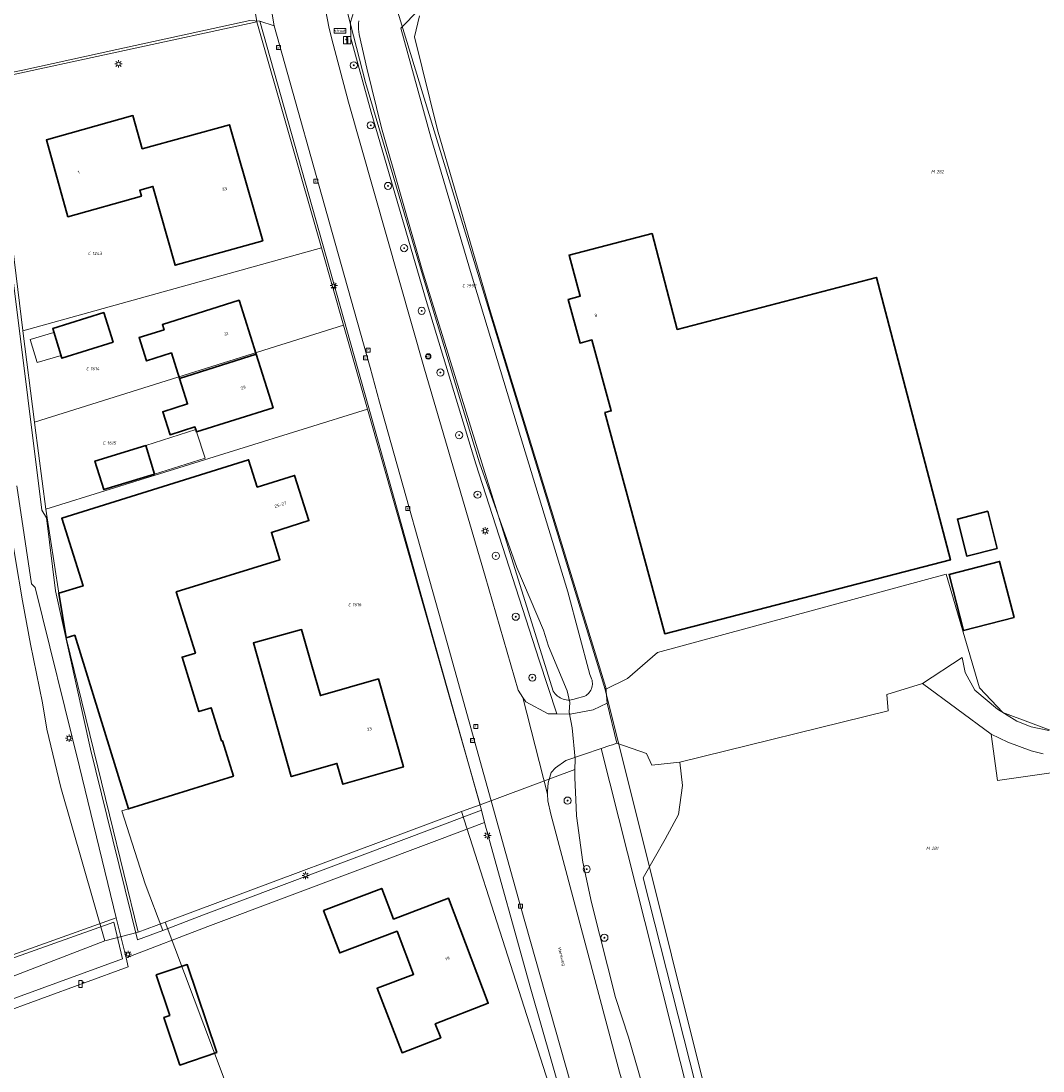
# Model space of a CAD drawing. Header units: metres. Extents: x 250001 to 257773, y 598992 to 609118.
# Tile 156 of 256: x 253219 to 253333, y 600355 to 600472. Entities that reach past the tile are written whole.
import ezdxf
from ezdxf.enums import TextEntityAlignment as Align
from ezdxf.lldxf.tags import DXFTag

# ---------------------------------------------------------------- set-up
doc = ezdxf.new("R2010")
doc.units = ezdxf.units.M
for name, color, linetype, lineweight in [('B-WE-GR-BOOM-S', 252, 'Continuous', 25), ('B-WE-GR-GRAS-GV', 252, 'Continuous', 13), ('B-WE-GR-GROENVOORZIENING-GV', 252, 'Continuous', 18), ('B-WE-GR-HAAG-G', 252, 'GR-HAAG1', 13), ('B-WE-KG-GRENS_PERCEEL-G', 150, 'KG-PERCEEL', 18), ('B-WE-KG-GRENS_PERCEEL-S', 150, 'Continuous', 25), ('B-WE-KL-ET_LS_OV_LICHTMAST-S', 252, 'Continuous', 25), ('B-WE-KL-POMP-S', 252, 'Continuous', 25), ('B-WE-OG-BEBOUWING-GV', 1, 'Continuous', 35), ('B-WE-OG-BEBOUWING-T18', 7, 'Continuous', 18), ('B-WE-OG-BEBOUWING_LUIFEL-GV', 1, 'Continuous', 18), ('B-WE-OG-BEBOUWING_OVERBOUWING-GV', 1, 'Continuous', 18), ('B-WE-OG-TERREIN_ERF-GV', 7, 'Continuous', 18), ('B-WE-OG-TOPOGRAFIE-T18', 2, 'Continuous', 18), ('B-WE-OG-WATER-GV', 252, 'Continuous', 18), ('B-WE-OG-WATER_SLOOT-GV', 252, 'Continuous', 18), ('B-WE-RI-GWA_KOLK-S', 252, 'Continuous', 25), ('B-WE-RI-GWA_RIOOLPUT-S', 252, 'Continuous', 25), ('B-WE-VH-VERHARDING_GESLOTEN-GV', 252, 'Continuous', 18), ('B-WE-VH-VERHARDING_HALFVERHARDING-GV', 252, 'Continuous', 18), ('B-WE-VH-VERHARDING_OPEN-GV', 252, 'Continuous', 18), ('B-WE-VW-VERKEERSTEKEN_BORD-S', 252, 'Continuous', 25), ('B-WE-VW-VERKEERSTEKEN_DRAAGCONSTRUCTIE-S', 252, 'Continuous', 25), ('X-XX-AL-REFERENTIE-G', 7, 'Continuous', 18)]:
    doc.layers.add(name, color=color, linetype=linetype, lineweight=lineweight)
doc.styles.add('NLCS-ISO', font='NLCS-ISO.ttf')
doc.styles.add('NLCS-ISO-ANNOTATIEF-T18', font='NLCS-ISO.ttf', dxfattribs={"height": 1.8})
doc.styles.get("Standard").update_dxf_attribs({"font": 'NLCS-ISO.ttf'})
doc.linetypes.add('GR-HAAG1', pattern='A,6,[176,NLCS.SHX,S=0.125,R=0,X=0,Y=0],-2', length=8)
tags = doc.linetypes.add('KG-PERCEEL', pattern='A,5.5,-2,["P",Standard,S=1.8,R=0,X=-0.5,Y=-0.9],-2,5.5,-2,[5,NLCS.SHX,S=0.75,R=0,X=0,Y=0],-2', length=19).pattern_tags.tags
tags[6] = DXFTag(74, 10)

# ---------------------------------------------------------------- blocks, each defined once
blk = doc.blocks.new('SKG-PERCEELNUMMER-SO')
at = {"style": 'NLCS-ISO', "oblique": 10, "flags": 1}
blk.add_attdef('GEMEENTECODE', text='', height=1.8, dxfattribs=at).set_placement((0, 2.55), align=Align.MIDDLE_CENTER)
at = {"style": 'NLCS-ISO', "oblique": 10}
blk.add_attdef('SECTIE', text='', height=1.8, dxfattribs=at).set_placement((-0.5, 0), align=Align.MIDDLE_RIGHT)
blk.add_attdef('PERCEELNUMMER', text='', height=1.8, dxfattribs=at).set_placement((0.5, 0), align=Align.MIDDLE_LEFT)
blk = doc.blocks.new('BS2021-132-Xref-KAD-20210617')
at = {"layer": 'B-WE-KG-GRENS_PERCEEL-G', "flags": 128}
for points in [[(253242.102, 600560.127), (253242.336, 600558.383), (253243.588, 600549.182), (253245.959, 600529.19), (253248.938, 600505.26), (253249.982, 600499.71), (253250.516, 600495.071), (253251.204, 600491.771), (253251.992, 600486.265), (253253.593, 600479.998), (253255.365, 600473.995), (253257.683, 600464.872), (253263.83, 600444.143), (253268.345, 600429.238), (253270.428, 600422.437), (253274.579, 600410.729), (253277.559, 600403.74), (253278.133, 600401.948), (253280.206, 600396.979), (253280.492, 600395.672), (253280.446, 600394.594), (253280.766, 600392.848), (253281.09, 600389.332), (253281.072, 600388.189)], [(253244.381, 600478.997), (253245.585, 600471.668)], [(253284.47, 600397.11), (253261.04, 600473.57)], [(253245.585, 600471.668), (253215.99, 600465.25)], [(253245.585, 600471.668), (253252.775, 600446.431)], [(253215.99, 600465.25), (253219.448, 600437.201), (253219.452, 600437.167)], [(253219.452, 600437.167), (253252.775, 600446.431)], [(253252.775, 600446.431), (253255.239, 600437.781)], [(253255.239, 600437.781), (253220.757, 600426.955)], [(253255.239, 600437.781), (253257.912, 600428.396)], [(253219.452, 600437.167), (253220.757, 600426.955)], [(253221.998, 600417.254), (253257.912, 600428.396)], [(253257.912, 600428.396), (253270.49, 600384.25)], [(253220.757, 600426.955), (253220.8, 600426.62), (253221.998, 600417.254)], [(253217.448, 600418.87), (253218.633, 600411.647), (253219.418, 600407.026), (253220.285, 600402.159), (253221.654, 600395.621), (253222.125, 600392.685), (253223.683, 600386.161), (253228.611, 600369.052)], [(253221.998, 600417.254), (253223.45, 600407.88), (253224.27, 600402.9), (253229.125, 600383.133), (253232.306, 600370.037)], [(253284.47, 600397.11), (253286.954, 600398.362), (253290.306, 600401.235), (253322.514, 600409.976), (253326.226, 600397.284), (253328.86, 600394.53), (253335.326, 600392.136), (253362.208, 600395.719)], [(253299.264, 600337.801), (253284.47, 600397.11)], [(253270.49, 600384.25), (253281.072, 600388.189)], [(253281.072, 600388.189), (253281.057, 600387.243), (253281.172, 600384.849), (253281.245, 600383.022), (253281.947, 600377.826), (253282.911, 600373.345), (253285.593, 600362.731), (253287.059, 600358.287), (253293.338, 600336.62), (253299.264, 600337.801)], [(253268.429, 600383.483), (253235.316, 600371.157)], [(253270.49, 600384.25), (253268.429, 600383.483)], [(253268.429, 600383.483), (253278.765, 600351.189)], [(253235.316, 600371.157), (253232.306, 600370.037)], [(253235.316, 600371.157), (253247.301, 600339.323)], [(253228.611, 600369.052), (253232.306, 600370.037)], [(253228.611, 600369.052), (253200.39, 600358.189)]]:
    blk.add_lwpolyline(points, dxfattribs=at)
at = {"layer": 'B-WE-KG-GRENS_PERCEEL-S', "xscale": 0.2, "yscale": 0.2, "zscale": 0.2}
for p, values in [((253321.325, 600454.922), {'PERCEELNUMMER': '282', 'SECTIE': 'M'}), ((253227.109, 600445.796), {'PERCEELNUMMER': '1243', 'SECTIE': 'C'}), ((253268.89, 600442.183), {'PERCEELNUMMER': '1992', 'SECTIE': 'C'}), ((253226.902, 600432.935), {'PERCEELNUMMER': '1614', 'SECTIE': 'C'}), ((253228.769, 600424.638), {'PERCEELNUMMER': '1615', 'SECTIE': 'C'}), ((253256.151, 600406.59), {'PERCEELNUMMER': '1616', 'SECTIE': 'C'}), ((253320.778, 600379.38), {'PERCEELNUMMER': '281', 'SECTIE': 'M'})]:
    blk.add_blockref('SKG-PERCEELNUMMER-SO', p, dxfattribs=at).add_auto_attribs(values)
blk = doc.blocks.new('SIE-WEG_VERKEERSBORD_STRAATNAAM-SO')
at = {"color": 0, "linetype": 'ByBlock', "lineweight": 18}
blk.add_lwpolyline([(-3.25, -1.25), (3.25, -1.25), (3.25, 1.25), (-3.25, 1.25)], close=True, dxfattribs=at)
at = {"color": 0, "linetype": 'ByBlock', "lineweight": 18, "style": 'NLCS-ISO'}
blk.add_text('straat', height=1.5, dxfattribs=at).set_placement((0, 0.15), align=Align.MIDDLE_CENTER)
blk = doc.blocks.new('SIE-WEG_VERKEERSBORD-SO')
at = {"color": 0, "linetype": 'ByBlock', "lineweight": 18}
blk.add_lwpolyline([(-1.125, -1.125), (1.125, -1.125), (1.125, 1.125), (-1.125, 1.125)], close=True, dxfattribs=at)
at = {"color": 0, "linetype": 'ByBlock', "lineweight": 18, "style": 'NLCS-ISO'}
blk.add_text('vb', height=1.5, dxfattribs=at).set_placement((0, 0), align=Align.MIDDLE_CENTER)
blk = doc.blocks.new('SIE-WEG_VERKEERSBORD_INFORMATIE-SO')
at = {"linetype": 'ByBlock', "lineweight": 18}
h = blk.add_hatch(color=0, dxfattribs=at)
h.dxf.hatch_style = 1
h.paths.add_polyline_path([(0.32, 0.49), (-0.82, 0.49), (-0.82, 0.19), (-0.32, 0.19), (-0.32, -1.62), (0.32, -1.62)])
h = blk.add_hatch(color=0, dxfattribs=at)
h.dxf.hatch_style = 1
edge = h.paths.add_edge_path()
edge.add_arc((0, 1.25), 0.373, 0, 360)
at = {"color": 0, "linetype": 'ByBlock', "lineweight": 18}
for points in [[(-2, -2), (2, -2), (2, 2), (-2, 2)], [(0.32, 0.49), (-0.82, 0.49), (-0.82, 0.19), (-0.32, 0.19), (-0.32, -1.62), (0.32, -1.62)]]:
    blk.add_lwpolyline(points, close=True, dxfattribs=at)
blk.add_circle((0, 1.25), 0.373, dxfattribs=at)
blk = doc.blocks.new('SKL-WATER_POMP-SO')
at = {"color": 0, "linetype": 'ByBlock', "lineweight": 18}
blk.add_lwpolyline([(1, 1.09), (1, 2), (-1, 2), (-1, -2), (1, -2), (1, 0.57), (1.85, 0.57), (1.85, 1.09)], close=True, dxfattribs=at)
blk = doc.blocks.new('SIE-WEG_PAAL_VERKEERSBORD-SO')
at = {"color": 0, "linetype": 'ByBlock', "lineweight": 18}
blk.add_circle((0, 0), 1.5, dxfattribs=at)
at = {"color": 0, "linetype": 'ByBlock', "lineweight": 18, "style": 'NLCS-ISO'}
blk.add_text('vb', height=1.5, dxfattribs=at).set_placement((0, 0.13), align=Align.MIDDLE_CENTER)
blk = doc.blocks.new('SKL-ET_OV_LICHTMAST-SO')
at = {"color": 0, "linetype": 'ByBlock', "lineweight": 18}
for points in [[(-1.25, 0), (-2, 0)], [(-1.41, 1.41), (-0.88, 0.88)], [(0, 2), (0, 1.25)], [(0.88, 0.88), (1.41, 1.41)], [(2, 0), (1.25, 0)], [(-1.41, -1.41), (-0.88, -0.88)], [(0, -1.25), (0, -2)], [(0.88, -0.88), (1.41, -1.41)]]:
    blk.add_lwpolyline(points, dxfattribs=at)
blk.add_circle((0, 0), 1, dxfattribs=at)
blk = doc.blocks.new('SRI-KOLK-SO')
at = {"color": 0, "linetype": 'ByBlock', "lineweight": 18}
blk.add_lwpolyline([(-1.125, -1.125), (1.125, -1.125), (1.125, 1.125), (-1.125, 1.125)], close=True, dxfattribs=at)
at = {"color": 0, "linetype": 'ByBlock', "lineweight": 18, "style": 'NLCS-ISO'}
blk.add_text('k', height=1.5, dxfattribs=at).set_placement((0, 0), align=Align.MIDDLE_CENTER)
blk = doc.blocks.new('SRI-PUT_INSPECTIEPUT_RIOOLPUT-SO')
at = {"color": 0, "linetype": 'ByBlock', "lineweight": 18}
blk.add_lwpolyline([(-1.12, -1.12), (1.12, -1.12), (1.12, 1.12), (-1.12, 1.12)], close=True, dxfattribs=at)
at = {"color": 0, "linetype": 'ByBlock', "lineweight": 18, "style": 'NLCS-ISO'}
blk.add_text('r', height=1.5, dxfattribs=at).set_placement((0, 0.28), align=Align.MIDDLE_CENTER)
blk = doc.blocks.new('SGR-BOOM_01-SO')
at = {"linetype": 'ByBlock', "lineweight": 18}
h = blk.add_hatch(color=0, dxfattribs=at)
h.dxf.hatch_style = 1
edge = h.paths.add_edge_path()
edge.add_arc((0, 0), 0.25, 0, 360)
at = {"color": 0, "linetype": 'ByBlock', "lineweight": 18}
for radius in [2, 0.25]:
    blk.add_circle((0, 0), radius, dxfattribs=at)
blk = doc.blocks.new('BS2021-132-Xref-BGT-GRIJS-20210617-aangepast')
at = {"layer": 'B-WE-GR-GRAS-GV', "flags": 128}
blk.add_lwpolyline([(253327.538, 600392.131), (253319.867, 600397.776), (253315.886, 600396.546), (253316.031, 600394.736), (253292.799, 600389.019), (253293.089, 600386.414), (253292.655, 600383.157), (253291.135, 600380.407), (253288.709, 600376.076), (253298.456, 600337.661), (253308.821, 600339.269), (253322.485, 600341.526), (253322.519, 600341.325), (253373.397, 600349.022), (253368.766, 600361.856), (253367.125, 600366.97), (253365.967, 600373.821), (253363.941, 600392.059), (253328.237, 600386.944)], close=True, dxfattribs=at)
at = {"layer": 'B-WE-GR-GROENVOORZIENING-GV', "flags": 128}
for points in [[(253258.489, 600475.25), (253258.61, 600475.359), (253253.212, 600474.09), (253253.222, 600474.036), (253253.055, 600474.006), (253253.659, 600470.919), (253254.098, 600469.153), (253255.793, 600462.691), (253264.289, 600432.877), (253271.05, 600409.784), (253274.724, 600397.045), (253275.263, 600396.24), (253275.606, 600395.728), (253278.1, 600394.4), (253279.075, 600394.383), (253277.091, 600400.382), (253270.011, 600422.292), (253264.475, 600440.552), (253258.349, 600461.579), (253256.079, 600469.819), (253256.01, 600471.599), (253256.399, 600472.809), (253257.129, 600473.89)], [(253297.691, 600336.267), (253284.017, 600390.533), (253280.07, 600389.199), (253278.909, 600388.359), (253278.443, 600387.862), (253278.088, 600386.704), (253277.999, 600385.718), (253278.017, 600385.444), (253278.066, 600384.675), (253278.38, 600383.188), (253286.048, 600354.396), (253286.924, 600351.491), (253289.149, 600343.719), (253291.778, 600335.032), (253292.529, 600334.518), (253292.601, 600334.391), (253293.008, 600333.988), (253293.748, 600333.645), (253295.516, 600333.055), (253306.943, 600335.252), (253323.222, 600338.023), (253322.657, 600340.514)], [(253289.081, 600389.989), (253285.75, 600391.119), (253285.268, 600390.956), (253284.959, 600390.852), (253284.017, 600390.533), (253297.691, 600336.267), (253322.657, 600340.514), (253322.519, 600341.325), (253322.485, 600341.526), (253308.821, 600339.269), (253298.456, 600337.661), (253288.709, 600376.076), (253291.135, 600380.407), (253292.655, 600383.157), (253293.089, 600386.414), (253292.799, 600389.019), (253289.67, 600388.653)]]:
    blk.add_lwpolyline(points, close=True, dxfattribs=at)
blk.add_lwpolyline([(253333.339, 600389.938), (253331.99, 600390.266), (253329.4, 600391.252), (253327.538, 600392.131), (253328.237, 600386.944), (253363.941, 600392.059)], dxfattribs=at)
at = {"layer": 'B-WE-GR-HAAG-G', "flags": 128}
for points in [[(253230.49, 600383.558), (253231.23, 600383.789)], [(253235.065, 600370.226), (253233.119, 600375.41), (253230.49, 600383.558)]]:
    blk.add_lwpolyline(points, dxfattribs=at)
at = {"layer": 'B-WE-OG-BEBOUWING-GV', "flags": 128}
for points in [[(253232.76, 600457.469), (253231.73, 600461.18), (253222.079, 600458.479), (253224.48, 600449.9), (253232.679, 600452.199), (253232.5, 600452.859), (253233.97, 600453.28), (253236.44, 600444.469), (253246.22, 600447.209), (253242.51, 600460.16)], [(253292.489, 600437.3), (253289.69, 600448.01), (253280.429, 600445.609), (253281.67, 600441.03), (253280.339, 600440.67), (253281.66, 600435.79), (253282.98, 600436.15), (253285.129, 600428.219), (253284.429, 600428.029), (253291.109, 600403.339), (253322.989, 600411.579), (253314.739, 600443.119)], [(253245.48, 600434.569), (253243.579, 600440.569), (253235.019, 600437.849), (253235.209, 600437.28), (253232.429, 600436.4), (253233.26, 600433.8), (253236.029, 600434.689), (253236.934, 600431.845)], [(253229.523, 600435.88), (253228.484, 600439.196), (253222.776, 600437.408), (253223.815, 600434.092)], [(253245.48, 600434.569), (253236.934, 600431.845), (253237.839, 600429), (253235.059, 600428.119), (253235.88, 600425.56), (253238.649, 600426.439), (253238.747, 600426.146), (253238.839, 600425.869), (253247.38, 600428.569)], [(253234.162, 600421.162), (253233.189, 600424.355), (253227.5, 600422.621), (253228.473, 600419.428)], [(253245.6, 600419.699), (253244.64, 600422.76), (253223.789, 600416.239), (253226.179, 600408.68), (253223.45, 600407.88), (253224.269, 600402.9), (253225.239, 600403.18), (253231.23, 600383.789), (253242.95, 600387.449), (253241.72, 600391.4), (253241.619, 600391.369), (253240.459, 600395.069), (253239.109, 600394.65), (253237.23, 600400.739), (253238.709, 600401.189), (253236.579, 600408.01), (253248.14, 600411.609), (253247.19, 600414.659), (253251.379, 600415.969), (253249.789, 600421.019)], [(253328.224, 600412.866), (253327.156, 600417.017), (253323.772, 600416.146), (253324.84, 600411.995)], [(253330.109, 600405.146), (253328.488, 600411.422), (253322.837, 600409.962), (253324.458, 600403.686)], [(253251.597, 600400.17), (253250.559, 600403.81), (253245.19, 600402.31), (253249.409, 600387.39), (253254.513, 600388.856), (253255.179, 600386.54), (253261.929, 600388.479), (253259.139, 600398.299), (253252.66, 600396.443), (253251.67, 600399.91)], [(253260.829, 600371.469), (253259.51, 600374.91), (253253.019, 600372.429), (253254.829, 600367.709), (253261.219, 600370.13), (253263.059, 600365.309), (253259, 600363.77), (253261.78, 600356.563), (253266.093, 600358.24), (253265.491, 600359.787), (253271.409, 600362.089), (253266.98, 600373.819)], [(253241.119, 600356.584), (253237.8, 600366.415), (253234.33, 600365.243), (253235.853, 600360.732), (253235.188, 600360.508), (253236.984, 600355.188)]]:
    blk.add_lwpolyline(points, close=True, dxfattribs=at)
at = {"layer": 'B-WE-OG-BEBOUWING_LUIFEL-GV', "flags": 128}
blk.add_lwpolyline([(253222.91, 600436.981), (253220.271, 600436.201), (253221.046, 600433.607), (253223.72, 600434.396)], close=True, dxfattribs=at)
at = {"layer": 'B-WE-OG-BEBOUWING_OVERBOUWING-GV', "flags": 128}
blk.add_lwpolyline([(253238.839, 600425.869), (253238.747, 600426.146), (253233.189, 600424.355), (253234.162, 600421.162), (253239.813, 600422.924)], close=True, dxfattribs=at)
at = {"layer": 'B-WE-OG-TERREIN_ERF-GV', "flags": 128}
for points in [[(253263.713, 600472.329), (253263.17, 600469.989), (253265.729, 600459.579), (253271.649, 600439.279), (253284.519, 600397.349), (253284.679, 600395.579), (253285.75, 600391.119), (253289.081, 600389.989), (253289.67, 600388.653), (253292.799, 600389.019), (253316.031, 600394.736), (253315.886, 600396.546), (253319.867, 600397.776), (253324.295, 600400.702), (253324.659, 600399.024), (253325.716, 600397.053), (253328.233, 600394.937), (253330.422, 600393.587), (253332.027, 600392.966), (253333.997, 600392.528)], [(253201.772, 600361.595), (253229.874, 600371.64), (253225.76, 600388.48), (253220.822, 600408.515), (253220.41, 600408.922), (253218.759, 600419.842)], [(253279.691, 600351.348), (253276.171, 600363.662), (253270.968, 600382.278), (253265.951, 600380.352), (253240.097, 600370.641), (253230.966, 600367.171), (253231.213, 600366.159), (253216.558, 600360.784), (253203.161, 600356.781), (253200.91, 600357.092), (253199.381, 600357.727), (253198.256, 600357.641), (253196.491, 600357.311), (253193.045, 600355.526), (253191.605, 600354.234)]]:
    blk.add_lwpolyline(points, dxfattribs=at)
for points in [[(253257.98, 600428.814), (253245.886, 600471.717), (253244.779, 600471.8), (253229.933, 600468.554), (253219.44, 600466.26), (253216.66, 600465.71), (253216.07, 600465.4), (253215.81, 600464.91), (253215.727, 600464.366), (253218.447, 600442.205), (253221.553, 600417.132), (253222.093, 600416.285), (253223.082, 600408.142), (253227.012, 600390.466), (253228.833, 600383.059), (253232.251, 600369.156), (253235.065, 600370.226), (253239.6, 600371.95), (253265.45, 600381.66), (253270.646, 600383.654), (253270.46, 600384.319), (253264.959, 600403.919), (253264.972, 600403.923)], [(253224.48, 600449.9), (253222.079, 600458.479), (253231.73, 600461.18), (253232.76, 600457.469), (253242.51, 600460.16), (253246.22, 600447.209), (253236.44, 600444.469), (253233.97, 600453.28), (253232.5, 600452.859), (253232.679, 600452.199)], [(253280.429, 600445.609), (253289.69, 600448.01), (253292.489, 600437.3), (253314.739, 600443.119), (253322.989, 600411.579), (253291.109, 600403.339), (253284.429, 600428.029), (253285.129, 600428.219), (253282.98, 600436.15), (253281.66, 600435.79), (253280.339, 600440.67), (253281.67, 600441.03)], [(253234.162, 600421.162), (253228.473, 600419.428), (253227.5, 600422.621), (253233.189, 600424.355), (253238.747, 600426.146), (253238.649, 600426.439), (253235.88, 600425.56), (253235.059, 600428.119), (253237.839, 600429), (253236.934, 600431.845), (253236.029, 600434.689), (253233.26, 600433.8), (253232.429, 600436.4), (253235.209, 600437.28), (253235.019, 600437.849), (253243.579, 600440.569), (253245.48, 600434.569), (253247.38, 600428.569), (253238.839, 600425.869), (253239.813, 600422.924)], [(253229.523, 600435.88), (253223.815, 600434.092), (253222.776, 600437.408), (253228.484, 600439.196)], [(253244.64, 600422.76), (253245.6, 600419.699), (253249.789, 600421.019), (253251.379, 600415.969), (253247.19, 600414.659), (253248.14, 600411.609), (253236.579, 600408.01), (253238.709, 600401.189), (253237.23, 600400.739), (253239.109, 600394.65), (253240.459, 600395.069), (253241.619, 600391.369), (253241.72, 600391.4), (253242.95, 600387.449), (253231.23, 600383.789), (253225.239, 600403.18), (253224.269, 600402.9), (253223.45, 600407.88), (253226.179, 600408.68), (253223.789, 600416.239)], [(253323.772, 600416.146), (253327.156, 600417.017), (253328.224, 600412.866), (253324.84, 600411.995)], [(253322.837, 600409.962), (253328.488, 600411.422), (253330.109, 600405.146), (253324.458, 600403.686)], [(253250.559, 600403.81), (253251.597, 600400.17), (253251.67, 600399.91), (253252.66, 600396.443), (253259.139, 600398.299), (253261.929, 600388.479), (253255.179, 600386.54), (253254.513, 600388.856), (253249.409, 600387.39), (253245.19, 600402.31)], [(253253.019, 600372.429), (253259.51, 600374.91), (253260.829, 600371.469), (253266.98, 600373.819), (253271.409, 600362.089), (253265.491, 600359.787), (253266.093, 600358.24), (253261.78, 600356.563), (253259, 600363.77), (253263.059, 600365.309), (253261.219, 600370.13), (253254.829, 600367.709)], [(253235.188, 600360.508), (253235.853, 600360.732), (253234.33, 600365.243), (253237.8, 600366.415), (253241.119, 600356.584), (253236.984, 600355.188)]]:
    blk.add_lwpolyline(points, close=True, dxfattribs=at)
at = {"layer": 'B-WE-OG-WATER-GV', "flags": 128}
for points in [[(253256.957, 600471.752), (253256.933, 600471.451), (253256.926, 600471.15), (253256.935, 600470.848), (253256.96, 600470.548), (253257, 600470.249), (253257.845, 600466.497), (253259.482, 600459.837), (253264.024, 600443.979), (253270.678, 600422.414), (253278.66, 600396.928), (253278.76, 600396.777), (253278.872, 600396.636), (253278.996, 600396.506), (253279.132, 600396.387), (253279.277, 600396.281), (253279.431, 600396.187), (253279.593, 600396.108), (253279.762, 600396.044), (253279.935, 600395.995), (253280.112, 600395.961), (253280.291, 600395.943), (253280.471, 600395.941), (253280.651, 600395.955), (253280.829, 600395.985), (253281.003, 600396.031), (253281.118, 600396.07), (253282.193, 600396.379), (253282.329, 600396.462), (253282.457, 600396.558), (253282.574, 600396.667), (253282.68, 600396.786), (253282.773, 600396.916), (253282.853, 600397.054), (253282.918, 600397.2), (253282.969, 600397.351), (253283.005, 600397.507), (253283.024, 600397.666), (253283.028, 600397.825), (253283.015, 600397.984), (253282.987, 600398.142), (253282.943, 600398.295), (253282.898, 600398.414), (253282.75, 600398.806), (253280.294, 600408.035), (253275.013, 600425.372), (253269.415, 600443.767), (253264.979, 600458.778), (253261.652, 600470.935), (253263.661, 600472.996)], [(253212.2, 600360.349), (253230.589, 600367.04), (253229.609, 600371.129), (253201.649, 600361.219)]]:
    blk.add_lwpolyline(points, dxfattribs=at)
at = {"layer": 'B-WE-OG-WATER_SLOOT-GV', "flags": 128}
for points in [[(253256.399, 600472.809), (253256.01, 600471.599), (253256.079, 600469.819), (253258.349, 600461.579), (253264.475, 600440.552), (253270.011, 600422.292), (253277.091, 600400.382), (253279.075, 600394.383), (253280.529, 600394.359), (253283.109, 600394.849), (253284.679, 600395.579), (253284.519, 600397.349), (253271.649, 600439.279), (253265.729, 600459.579), (253263.17, 600469.989), (253263.713, 600472.329)], [(253263.661, 600472.996), (253261.652, 600470.935), (253264.979, 600458.778), (253269.415, 600443.767), (253275.013, 600425.372), (253280.294, 600408.035), (253282.75, 600398.806), (253282.898, 600398.414), (253282.943, 600398.295), (253282.987, 600398.142), (253283.015, 600397.984), (253283.028, 600397.825), (253283.024, 600397.666), (253283.005, 600397.507), (253282.969, 600397.351), (253282.918, 600397.2), (253282.853, 600397.054), (253282.773, 600396.916), (253282.68, 600396.786), (253282.574, 600396.667), (253282.457, 600396.558), (253282.329, 600396.462), (253282.193, 600396.379), (253281.118, 600396.07), (253281.003, 600396.031), (253280.829, 600395.985), (253280.651, 600395.955), (253280.471, 600395.941), (253280.291, 600395.943), (253280.112, 600395.961), (253279.935, 600395.995), (253279.762, 600396.044), (253279.593, 600396.108), (253279.431, 600396.187), (253279.277, 600396.281), (253279.132, 600396.387), (253278.996, 600396.506), (253278.872, 600396.636), (253278.76, 600396.777), (253278.66, 600396.928), (253270.678, 600422.414), (253264.024, 600443.979), (253259.482, 600459.837), (253257.845, 600466.497), (253257, 600470.249), (253256.96, 600470.548), (253256.935, 600470.848), (253256.926, 600471.15), (253256.933, 600471.451), (253256.957, 600471.752)], [(253216.558, 600360.784), (253231.213, 600366.159), (253230.966, 600367.171), (253229.874, 600371.64), (253201.772, 600361.595)], [(253201.649, 600361.219), (253229.609, 600371.129), (253230.589, 600367.04), (253212.2, 600360.349)]]:
    blk.add_lwpolyline(points, dxfattribs=at)
at = {"layer": 'B-WE-VH-VERHARDING_GESLOTEN-GV', "flags": 128}
for points in [[(253246.242, 600478.698), (253247.489, 600471.189), (253254.32, 600446.949), (253258.209, 600433.06), (253259.279, 600429.18), (253266.82, 600402.339), (253275.004, 600372.934), (253280.587, 600353.206)], [(253286.048, 600354.396), (253278.38, 600383.188), (253278.066, 600384.675), (253278.017, 600385.444), (253275.263, 600396.24), (253274.724, 600397.045), (253271.05, 600409.784), (253264.289, 600432.877), (253255.793, 600462.691), (253254.098, 600469.153), (253253.659, 600470.919), (253253.055, 600474.006)], [(253216.66, 600465.71), (253219.44, 600466.26), (253229.933, 600468.554), (253244.779, 600471.8), (253245.886, 600471.717), (253247.489, 600471.189), (253246.242, 600478.698)]]:
    blk.add_lwpolyline(points, dxfattribs=at)
blk.add_lwpolyline([(253275.606, 600395.728), (253275.263, 600396.24), (253278.017, 600385.444), (253277.999, 600385.718), (253278.088, 600386.704), (253278.443, 600387.862), (253278.909, 600388.359), (253280.07, 600389.199), (253284.017, 600390.533), (253284.959, 600390.852), (253285.268, 600390.956), (253285.75, 600391.119), (253284.679, 600395.579), (253283.109, 600394.849), (253280.529, 600394.359), (253279.075, 600394.383), (253278.1, 600394.4)], close=True, dxfattribs=at)
at = {"layer": 'B-WE-VH-VERHARDING_HALFVERHARDING-GV', "flags": 128}
blk.add_lwpolyline([(253333.997, 600392.528), (253332.027, 600392.966), (253330.422, 600393.587), (253328.233, 600394.937), (253325.716, 600397.053), (253324.659, 600399.024), (253324.295, 600400.702), (253319.867, 600397.776), (253327.538, 600392.131), (253329.4, 600391.252), (253331.99, 600390.266), (253333.339, 600389.938)], dxfattribs=at)
at = {"layer": 'B-WE-VH-VERHARDING_OPEN-GV', "flags": 128}
blk.add_lwpolyline([(253247.489, 600471.189), (253245.886, 600471.717), (253257.98, 600428.814), (253264.972, 600403.923), (253264.959, 600403.919), (253270.46, 600384.319), (253270.646, 600383.654), (253270.968, 600382.278), (253276.171, 600363.662), (253279.691, 600351.348), (253280.198, 600349.573), (253279.915, 600349.491), (253280.191, 600348.543), (253281.779, 600349.005), (253281.453, 600350.081), (253280.587, 600353.206), (253275.004, 600372.934), (253266.82, 600402.339), (253259.279, 600429.18), (253258.209, 600433.06), (253254.32, 600446.949)], close=True, dxfattribs=at)
blk.add_lwpolyline([(253218.759, 600419.842), (253220.41, 600408.922), (253220.822, 600408.515), (253225.76, 600388.48), (253229.874, 600371.64), (253230.966, 600367.171), (253240.097, 600370.641), (253265.951, 600380.352), (253270.968, 600382.278), (253270.646, 600383.654), (253265.45, 600381.66), (253239.6, 600371.95), (253235.065, 600370.226), (253232.251, 600369.156), (253228.833, 600383.059), (253227.012, 600390.466), (253223.082, 600408.142), (253222.093, 600416.285), (253221.553, 600417.132), (253218.447, 600442.205)], dxfattribs=at)
at = {"layer": 'B-WE-GR-BOOM-S', "xscale": 0.2, "yscale": 0.2, "zscale": 0.2}
for p in [(253256.39, 600466.8), (253258.28, 600460.1), (253260.21, 600453.33), (253262.01, 600446.39), (253263.97, 600439.39), (253266.06, 600432.5), (253268.15, 600425.51), (253270.21, 600418.87), (253272.25, 600412.04), (253274.47, 600405.24), (253276.32, 600398.44), (253280.259, 600384.71), (253282.39, 600377.059), (253284.366, 600369.406)]:
    blk.add_blockref('SGR-BOOM_01-SO', p, dxfattribs=at)
at = {"layer": 'B-WE-KL-ET_LS_OV_LICHTMAST-S', "xscale": 0.2, "yscale": 0.2, "zscale": 0.2}
for p in [(253230.125, 600466.961), (253254.16, 600442.2), (253271.06, 600414.83), (253224.606, 600391.677), (253271.31, 600380.82), (253251.013, 600376.344), (253231.19, 600367.55)]:
    blk.add_blockref('SKL-ET_OV_LICHTMAST-SO', p, dxfattribs=at)
at = {"layer": 'B-WE-KL-POMP-S', "xscale": 0.2, "yscale": 0.2, "zscale": 0.2}
blk.add_blockref('SKL-WATER_POMP-SO', (253225.88, 600364.24), dxfattribs=at)
at = {"layer": 'B-WE-RI-GWA_KOLK-S', "xscale": 0.2, "yscale": 0.2, "zscale": 0.2}
for p in [(253247.97, 600468.78), (253252.16, 600453.87), (253257.7, 600434.15), (253262.41, 600417.32), (253269.65, 600391.43), (253275.004, 600372.934)]:
    blk.add_blockref('SRI-KOLK-SO', p, dxfattribs=at)
at = {"layer": 'B-WE-RI-GWA_RIOOLPUT-S', "xscale": 0.2, "yscale": 0.2, "zscale": 0.2}
for p in [(253258, 600435), (253270, 600393)]:
    blk.add_blockref('SRI-PUT_INSPECTIEPUT_RIOOLPUT-SO', p, dxfattribs=at)
at = {"layer": 'B-WE-VW-VERKEERSTEKEN_BORD-S', "xscale": 0.2, "yscale": 0.2, "zscale": 0.2}
for name, p in [('SIE-WEG_VERKEERSBORD_STRAATNAAM-SO', (253254.843, 600470.647)), ('SIE-WEG_VERKEERSBORD_INFORMATIE-SO', (253255.66, 600469.607)), ('SIE-WEG_VERKEERSBORD-SO', (253264.71, 600434.3))]:
    blk.add_blockref(name, p, dxfattribs=at)
at = {"layer": 'B-WE-VW-VERKEERSTEKEN_DRAAGCONSTRUCTIE-S', "xscale": 0.2, "yscale": 0.2, "zscale": 0.2}
blk.add_blockref('SIE-WEG_PAAL_VERKEERSBORD-SO', (253264.71, 600434.3), dxfattribs=at)
at = {"layer": 'B-WE-OG-BEBOUWING-T18', "style": 'NLCS-ISO-ANNOTATIEF-T18'}
for s, rotation, p in [('1', 15.6, (253225.687, 600454.863)), ('33', 16, (253241.962, 600452.996)), ('8', 15.1, (253283.413, 600438.883)), ('31', 17.6, (253242.146, 600436.814)), ('29', 17.6, (253244.047, 600430.814)), ('25-27', 17.5, (253248.199, 600417.743)), ('23', 15.9, (253258.129, 600392.706)), ('19', 20.7, (253266.856, 600367.071))]:
    blk.add_text(s, height=0.36, rotation=rotation, dxfattribs=at).set_placement(p, align=Align.MIDDLE)
at = {"layer": 'B-WE-OG-TOPOGRAFIE-T18', "style": 'NLCS-ISO-ANNOTATIEF-T18'}
blk.add_text('Hereweg', height=0.36, rotation=284.9, dxfattribs=at).set_placement((253279.562, 600367.287), align=Align.MIDDLE)

msp = doc.modelspace()

# ---------------------------------------------------------------- block references
at = {"layer": 'X-XX-AL-REFERENTIE-G'}
for name in ['BS2021-132-Xref-BGT-GRIJS-20210617-aangepast', 'BS2021-132-Xref-KAD-20210617']:
    msp.add_blockref(name, (0, 0), dxfattribs=at)

doc.saveas('drawing.dxf')
